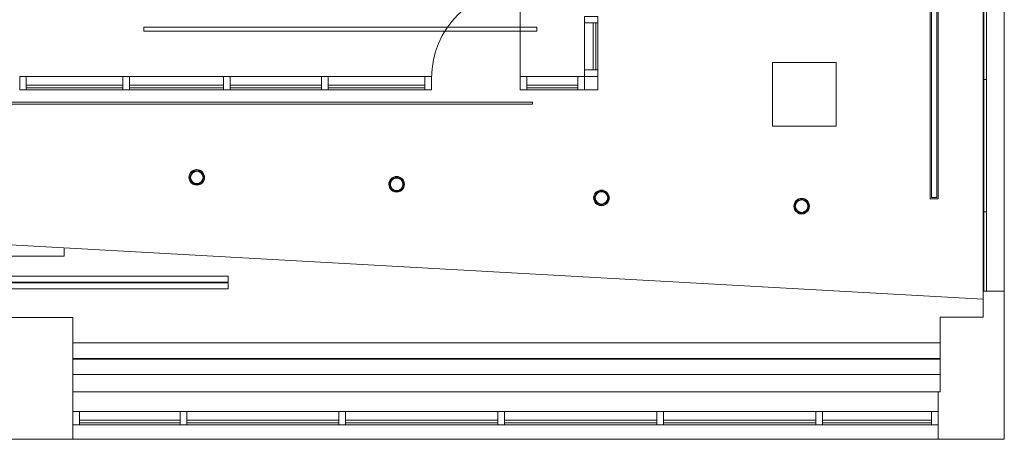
# Model space of a CAD drawing. Header units: inches. Extents: x -721 to 743, y -277 to 235.
# Tile 13 of 15: x 371 to 743, y -277 to -119. Entities that reach past the tile are written whole.
import ezdxf

# ---------------------------------------------------------------- set-up
doc = ezdxf.new("R2010")
doc.units = ezdxf.units.IN
doc.header["$MEASUREMENT"] = 0
for name, color, linetype, lineweight in [('A-CLNG', 13, 'Continuous', 13), ('A-DOOR', 31, 'Continuous', 13), ('A-GLAZ-CURT', 52, 'Continuous', 13), ('A-GLAZ-CWMG', 51, 'Continuous', 13), ('A-WALL', 113, 'Continuous', 13), ('E-LITE-EQPM', 33, 'Continuous', 13), ('E-POWR-CNDT', 130, 'Continuous', 13), ('I-WALL', 2, 'Continuous', 13), ('M-HVAC-CDFF', 50, 'Continuous', 13), ('P-PIPE', 3, 'Continuous', 13), ('S-BEAM', 12, 'Continuous', 13)]:
    doc.layers.add(name, color=color, linetype=linetype, lineweight=lineweight)
pattern_1 = [(180, (24, 0), (6e-17, 0.51), []), (180, (24, -0.255), (6e-17, 0.51), []), (270, (24, 0), (-0.51, -3e-17), []), (270, (23.745, 0), (-0.51, -3e-17), [])]

# ---------------------------------------------------------------- blocks, each defined once
blk = doc.blocks.new('System Panel - Glazed-2238520-Level 15')
at = {"layer": 'A-GLAZ-CURT', "color": 8, "lineweight": 20}
for p, q in [((-25, 0.75), (-25, 1.75)), ((-25, 1.75), (25, 1.75)), ((25, 0.75), (-25, 0.75)), ((25, 1.75), (25, 0.75))]:
    blk.add_line(p, q, dxfattribs=at)
blk = doc.blocks.new('System Panel - Glazed-2594239-Level 15')
at = {"layer": 'A-GLAZ-CURT', "color": 8, "lineweight": 20}
for p, q in [((-14.98, 0.75), (-14.98, 1.75)), ((-14.98, 1.75), (14.98, 1.75)), ((14.98, 0.75), (-14.98, 0.75)), ((14.98, 1.75), (14.98, 0.75))]:
    blk.add_line(p, q, dxfattribs=at)
blk = doc.blocks.new('System Panel - Glazed-2246619-Level 15')
at = {"layer": 'A-GLAZ-CURT', "color": 8, "lineweight": 20}
for p, q in [((-20.625, 0.75), (-20.625, 1.75)), ((-20.625, 1.75), (20.625, 1.75)), ((20.625, 0.75), (-20.625, 0.75)), ((20.625, 1.75), (20.625, 0.75))]:
    blk.add_line(p, q, dxfattribs=at)
blk = doc.blocks.new('Rectangular Mullion - 2_5_ x 5_ rectangular-2246733-Level 15')
at = {"layer": 'A-GLAZ-CWMG', "color": 55}
for p, q in [((431.36, -266.69), (393.36, -266.69)), ((431.36, -271.69), (393.36, -271.69))]:
    blk.add_line(p, q, dxfattribs=at)
blk = doc.blocks.new('Rectangular Mullion - 2_5_ x 5_ rectangular-2246062-Level 15')
at = {"layer": 'A-GLAZ-CWMG', "color": 8, "lineweight": 20}
for p, q in [((0, 2.5), (-2.5, 2.5)), ((-2.5, 2.5), (-2.5, -2.5)), ((0, -2.5), (0, 2.5)), ((-2.5, -2.5), (0, -2.5))]:
    blk.add_line(p, q, dxfattribs=at)
blk = doc.blocks.new('Rectangular Mullion - 2_5_ x 5_ rectangular-2246063-Level 15')
at = {"layer": 'A-GLAZ-CWMG', "color": 8, "lineweight": 20}
for p, q in [((-2.5, 2.5), (0, 2.5)), ((-2.5, -2.5), (-2.5, 2.5)), ((0, 2.5), (0, -2.5)), ((0, -2.5), (-2.5, -2.5))]:
    blk.add_line(p, q, dxfattribs=at)
blk = doc.blocks.new('System Panel - Glazed-2246669-Level 15')
at = {"layer": 'A-GLAZ-CURT', "color": 8, "lineweight": 20}
for p, q in [((-28.75, 0.75), (-28.75, 1.75)), ((-28.75, 1.75), (28.75, 1.75)), ((28.75, 0.75), (-28.75, 0.75)), ((28.75, 1.75), (28.75, 0.75))]:
    blk.add_line(p, q, dxfattribs=at)
blk = doc.blocks.new('Rectangular Mullion - 2_5_ x 5_ rectangular-2246665-Level 15')
at = {"layer": 'A-GLAZ-CWMG', "color": 55}
for p, q in [((551.36, -266.69), (493.86, -266.69)), ((551.36, -271.69), (493.86, -271.69))]:
    blk.add_line(p, q, dxfattribs=at)
blk = doc.blocks.new('Rectangular Mullion - 2_5_ x 5_ rectangular-2246160-Level 15')
at = {"layer": 'A-GLAZ-CWMG', "color": 8, "lineweight": 20}
for p, q in [((1.25, 2.5), (-1.25, 2.5)), ((-1.25, 2.5), (-1.25, -2.5)), ((1.25, -2.5), (1.25, 2.5)), ((-1.25, -2.5), (1.25, -2.5))]:
    blk.add_line(p, q, dxfattribs=at)
blk = doc.blocks.new('System Panel - Glazed-2246735-Level 15')
at = {"layer": 'A-GLAZ-CURT', "color": 8, "lineweight": 20}
for p, q in [((-19, 0.75), (-19, 1.75)), ((-19, 1.75), (19, 1.75)), ((19, 0.75), (-19, 0.75)), ((19, 1.75), (19, 0.75))]:
    blk.add_line(p, q, dxfattribs=at)
blk = doc.blocks.new('Rectangular Mullion - 2_5_ x 5_ rectangular-2246617-Level 15')
at = {"layer": 'A-GLAZ-CWMG', "color": 55}
for p, q in [((715.11, -266.69), (673.86, -266.69)), ((715.11, -271.69), (673.86, -271.69))]:
    blk.add_line(p, q, dxfattribs=at)
blk = doc.blocks.new('Rectangular Mullion - 2_5_ x 5_ rectangular-2251188-Level 15')
at = {"layer": 'A-GLAZ-CWMG', "color": 55}
for p, q in [((584.06, -119.82), (584.06, -137.56)), ((589.06, -119.82), (589.06, -137.56))]:
    blk.add_line(p, q, dxfattribs=at)
blk = doc.blocks.new('Rectangular Mullion - 2_5_ x 5_ rectangular-2353007-Level 15')
at = {"layer": 'A-GLAZ-CWMG', "color": 8, "lineweight": 20}
for p, q in [((-2.5, 2.5), (0, 2.5)), ((-2.5, -2.5), (-2.5, 2.5)), ((0, 2.5), (0, -2.5)), ((0, -2.5), (-2.5, -2.5))]:
    blk.add_line(p, q, dxfattribs=at)
blk = doc.blocks.new('Rectangular Mullion - 2_5_ x 5_ rectangular-2353825-Level 15')
at = {"layer": 'A-GLAZ-CWMG', "color": 55}
for p, q in [((296.81, -140.06), (260.31, -140.06)), ((296.81, -145.06), (260.31, -145.06))]:
    blk.add_line(p, q, dxfattribs=at)
blk = doc.blocks.new('Rectangular Mullion - 2_5_ x 5_ rectangular-2353732-Level 15')
at = {"layer": 'A-GLAZ-CWMG', "color": 55}
for p, q in [((257.81, -140.06), (222.31, -140.06)), ((257.81, -145.06), (222.31, -145.06))]:
    blk.add_line(p, q, dxfattribs=at)
blk = doc.blocks.new('Rectangular Mullion - 2_5_ x 5_ rectangular-2353870-Level 15')
at = {"layer": 'A-GLAZ-CWMG', "color": 55}
for p, q in [((333.81, -140.06), (299.31, -140.06)), ((333.81, -145.06), (299.31, -145.06))]:
    blk.add_line(p, q, dxfattribs=at)
blk = doc.blocks.new('Door-Curtain-Wall-Single-Glass - Door-Curtain-Wall-Single-Wood-2380257-Level 15')
at = {"layer": 'A-DOOR', "color": 55}
blk.add_line((16.75, 2), (16.75, 35.5), dxfattribs=at)
blk.add_arc((16.75, 2), 33.5, 90, 180, dxfattribs=at)
blk = doc.blocks.new('Rectangular Mullion - 2_5_ x 5_ rectangular-2352919-Level 15')
at = {"layer": 'A-GLAZ-CWMG', "color": 55}
for p, q in [((153.56, -140.06), (134.31, -140.06)), ((153.56, -145.06), (134.31, -145.06))]:
    blk.add_line(p, q, dxfattribs=at)
blk = doc.blocks.new('System Panel - Glazed-2353010-Level 15')
at = {"layer": 'A-GLAZ-CURT', "color": 8, "lineweight": 20}
for p, q in [((-9.625, 0.75), (-9.625, 1.75)), ((-9.625, 1.75), (9.625, 1.75)), ((9.625, 0.75), (-9.625, 0.75)), ((9.625, 1.75), (9.625, 0.75))]:
    blk.add_line(p, q, dxfattribs=at)
blk = doc.blocks.new('System Panel - Glazed-2354415-Level 15')
at = {"layer": 'A-GLAZ-CURT', "color": 8, "lineweight": 20}
for p, q in [((-18.25, 0.75), (-18.25, 1.75)), ((-18.25, 1.75), (18.25, 1.75)), ((18.25, 0.75), (-18.25, 0.75)), ((18.25, 1.75), (18.25, 0.75))]:
    blk.add_line(p, q, dxfattribs=at)
blk = doc.blocks.new('System Panel - Glazed-2354416-Level 15')
at = {"layer": 'A-GLAZ-CURT', "color": 8, "lineweight": 20}
for p, q in [((-17.25, 0.75), (-17.25, 1.75)), ((-17.25, 1.75), (17.25, 1.75)), ((17.25, 0.75), (-17.25, 0.75)), ((17.25, 1.75), (17.25, 0.75))]:
    blk.add_line(p, q, dxfattribs=at)
blk = doc.blocks.new('System Panel - Glazed-2354417-Level 15')
at = {"layer": 'A-GLAZ-CURT', "color": 8, "lineweight": 20}
for p, q in [((-17.75, 0.75), (-17.75, 1.75)), ((-17.75, 1.75), (17.75, 1.75)), ((17.75, 0.75), (-17.75, 0.75)), ((17.75, 1.75), (17.75, 0.75))]:
    blk.add_line(p, q, dxfattribs=at)
blk = doc.blocks.new('Rectangular Mullion - 2_5_ x 5_ rectangular-2353004-Level 15')
at = {"layer": 'A-GLAZ-CWMG', "color": 8, "lineweight": 20}
for p, q in [((1.25, 2.5), (-1.25, 2.5)), ((-1.25, 2.5), (-1.25, -2.5)), ((1.25, -2.5), (1.25, 2.5)), ((-1.25, -2.5), (1.25, -2.5))]:
    blk.add_line(p, q, dxfattribs=at)
blk = doc.blocks.new('System Panel - Glazed-2354651-Level 15')
at = {"layer": 'A-GLAZ-CURT', "color": 8, "lineweight": 20}
for p, q in [((-8.87, 0.75), (-8.87, 1.75)), ((-8.87, 1.75), (8.87, 1.75)), ((8.87, 0.75), (-8.87, 0.75)), ((8.87, 1.75), (8.87, 0.75))]:
    blk.add_line(p, q, dxfattribs=at)
blk = doc.blocks.new('Rectangular Mullion - 2_5_ x 5_ rectangular-2353013-Level 15')
at = {"layer": 'A-GLAZ-CWMG', "color": 8, "lineweight": 20}
for p, q in [((0, 2.5), (-2.5, 2.5)), ((-2.5, 2.5), (-2.5, -2.5)), ((0, -2.5), (0, 2.5)), ((-2.5, -2.5), (0, -2.5))]:
    blk.add_line(p, q, dxfattribs=at)
blk = doc.blocks.new('Ceiling Light - Linear Box - 20_ 3_-2617152-Level 15')
at = {"layer": 'E-LITE-EQPM', "color": 55}
for p, q in [((-121.5, -1.5), (-121.5, 1.5)), ((-121.5, 1.5), (121.5, 1.5)), ((-121.5, -1.5), (-121.5, 1.5)), ((-121.5, 1.5), (121.5, 1.5)), ((121, 1), (-121, 1)), ((-121, 1), (-121, -1)), ((121, -1), (121, 1)), ((121.5, 1.5), (121.5, -1.5)), ((121.5, 1.5), (121.5, -1.5)), ((121.5, -1.5), (-121.5, -1.5)), ((121.5, -1.5), (-121.5, -1.5)), ((-121, -1), (121, -1))]:
    blk.add_line(p, q, dxfattribs=at)
blk = doc.blocks.new('Round Ceiling Light - Round Ceiling Light-V7-Level 15')
at = {"layer": 'E-LITE-EQPM', "lineweight": 9}
h = blk.add_hatch(dxfattribs=at)
h.set_pattern_fill('FP_4', color=135, style=0, pattern_type=2)
h.set_pattern_definition(pattern_1)
h.paths.add_polyline_path([(-0.54, 2.38), (0.54, 2.38), (1.52, 1.91), (2.2, 1.06), (2.44, 0), (2.36, 0), (2.13, 1.02), (1.47, 1.85), (0.53, 2.3), (-0.53, 2.3), (-1.47, 1.85), (-2.13, 1.02), (-2.36, 0), (-2.44, 0), (-2.2, 1.06), (-1.52, 1.91), (-1.07, 2.13)], flags=0)
h = blk.add_hatch(dxfattribs=at)
h.set_pattern_fill('FP_4', color=135, style=0, pattern_type=2)
h.set_pattern_definition(pattern_1)
h.paths.add_polyline_path([(2.36, 0), (2.44, 0), (2.2, -1.06), (1.52, -1.91), (0.54, -2.38), (-0.54, -2.38), (-1.52, -1.91), (-2.2, -1.06), (-2.44, 0), (-2.36, 0), (-2.13, -1.02), (-1.47, -1.85), (-0.53, -2.3), (0.57, -2.28), (1.47, -1.85), (2.13, -1.02), (2.34, -0.08)], flags=0)
at = {"layer": 'E-LITE-EQPM', "color": 55}
for radius, start, end in [(2.95, 360, 180), (2.64, 360, 180), (2.44, 360, 180), (2.36, 0, 180), (2.95, 180, 360), (2.64, 180, 360), (2.44, 180, 360), (2.36, 180, 0)]:
    blk.add_arc((0, 0), radius, start, end, dxfattribs=at)
blk = doc.blocks.new('Square Supply Diffuser _1_ - 24x 24-2648297-Level 15')
at = {"layer": 'M-HVAC-CDFF', "color": 55}
for p, q in [((-12, -12), (-12, 12)), ((-12, 12), (12, 12)), ((12, 12), (12, -12)), ((12, -12), (-12, -12))]:
    blk.add_line(p, q, dxfattribs=at)
blk = doc.blocks.new('UB-Universal Beam - T Form Beam 3-2726372-Level 15')
at = {"layer": 'S-BEAM', "color": 55}
for p, q in [((357.81, 6), (685.24, 6)), ((685.24, 0.12), (357.81, 0.12)), ((685.24, -0.12), (357.81, -0.12)), ((357.81, -6), (685.24, -6))]:
    blk.add_line(p, q, dxfattribs=at)

msp = doc.modelspace()

# ---------------------------------------------------------------- linework, layer by layer
at = {"layer": 'A-CLNG', "color": 55}
for p, q in [((734.56, 53.56), (734.56, -221.16)), ((566.11, -121.41), (417.7, -121.41)), ((417.7, -121.41), (417.7, -122.88)), ((566.11, -122.88), (566.11, -121.41)), ((417.7, -122.88), (566.11, -122.88)), ((564.48, -149.79), (5.03, -149.79)), ((5.03, -150.56), (564.48, -150.56)), ((564.48, -150.56), (564.48, -149.79)), ((734.56, -224.19), (-241.06, -169.66))]:
    msp.add_line(p, q, dxfattribs=at)
at = {"layer": 'A-WALL', "color": 55}
for p, q in [((742.56, -221.16), (742.56, 57.81)), ((717.61, -259.19), (390.86, -259.19)), ((390.86, -277.19), (717.61, -277.19))]:
    msp.add_line(p, q, dxfattribs=at)
at = {"layer": 'A-WALL', "color": 8, "lineweight": 20}
for p, q in [((734.56, -230.97), (734.56, -221.16)), ((734.56, -221.16), (742.56, -221.16)), ((742.56, -221.16), (742.56, -277.19)), ((353.17, -231.08), (390.86, -231.08)), ((390.86, -231.08), (390.86, -259.19)), ((718.29, -259.19), (718.29, -230.97)), ((718.29, -230.97), (734.56, -230.97)), ((390.86, -259.19), (390.86, -277.19)), ((717.61, -259.19), (718.29, -259.19)), ((717.61, -277.19), (717.61, -259.19)), ((390.86, -277.19), (353.17, -277.19)), ((742.56, -277.19), (717.61, -277.19))]:
    msp.add_line(p, q, dxfattribs=at)
at = {"layer": 'E-POWR-CNDT', "color": 55}
for p, q in [((23.08, -215.57), (449.54, -215.57)), ((449.54, -217.77), (449.54, -215.57)), ((449.54, -217.77), (23.08, -217.77)), ((23.08, -218.07), (449.54, -218.07)), ((449.54, -220.27), (449.54, -218.07)), ((449.54, -220.27), (23.08, -220.27))]:
    msp.add_line(p, q, dxfattribs=at)
at = {"layer": 'I-WALL', "color": 8, "lineweight": 20}
for p, q in [((584.06, -145.06), (584.06, -140.06)), ((584.06, -140.06), (589.06, -140.06)), ((589.06, -140.06), (589.06, -145.06)), ((589.06, -145.06), (584.06, -145.06))]:
    msp.add_line(p, q, dxfattribs=at)
at = {"layer": 'P-PIPE', "color": 55}
for q in [(256.91, -208), (387.55, -204.82)]:
    msp.add_line((387.55, -208), q, dxfattribs=at)

# ---------------------------------------------------------------- block references
at = {"layer": 'A-DOOR', "color": 55}
msp.add_blockref('Door-Curtain-Wall-Single-Glass - Door-Curtain-Wall-Single-Wood-2380257-Level 15', (543.06, -142.56), dxfattribs=at)
at = {"layer": 'A-GLAZ-CURT', "color": 55}
for name, p, rotation in [('System Panel - Glazed-2238520-Level 15', (734.06, -116.19), 269.9999999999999), ('System Panel - Glazed-2354651-Level 15', (586.56, -128.69), 270), ('System Panel - Glazed-2238520-Level 15', (734.06, -166.19), 269.9999999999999), ('System Panel - Glazed-2354415-Level 15', (391.56, -142.56), 180), ('System Panel - Glazed-2354417-Level 15', (430.06, -142.56), 180), ('System Panel - Glazed-2354416-Level 15', (467.56, -142.56), 180), ('System Panel - Glazed-2354415-Level 15', (505.56, -142.56), 180), ('System Panel - Glazed-2353010-Level 15', (571.94, -142.56), 180), ('System Panel - Glazed-2594239-Level 15', (734.06, -206.17), 269.9999999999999), ('System Panel - Glazed-2246735-Level 15', (412.36, -269.19), 180), ('System Panel - Glazed-2246669-Level 15', (462.61, -269.19), 180), ('System Panel - Glazed-2246669-Level 15', (522.61, -269.19), 180), ('System Panel - Glazed-2246669-Level 15', (582.61, -269.19), 180), ('System Panel - Glazed-2246669-Level 15', (642.61, -269.19), 180), ('System Panel - Glazed-2246619-Level 15', (694.49, -269.19), 180)]:
    msp.add_blockref(name, p, dxfattribs=dict(at, rotation=rotation))
at = {"layer": 'A-GLAZ-CWMG', "color": 55, "rotation": 90}
msp.add_blockref('Rectangular Mullion - 2_5_ x 5_ rectangular-2353007-Level 15', (586.56, -117.32), dxfattribs=at)
at = {"layer": 'A-GLAZ-CWMG', "color": 55}
for name, p in [('Rectangular Mullion - 2_5_ x 5_ rectangular-2251188-Level 15', (0, 0)), ('Rectangular Mullion - 2_5_ x 5_ rectangular-2353825-Level 15', (113, 0)), ('Rectangular Mullion - 2_5_ x 5_ rectangular-2353732-Level 15', (190, 0)), ('Rectangular Mullion - 2_5_ x 5_ rectangular-2353870-Level 15', (151, 0)), ('Rectangular Mullion - 2_5_ x 5_ rectangular-2353825-Level 15', (227, 0)), ('Rectangular Mullion - 2_5_ x 5_ rectangular-2352919-Level 15', (428, 0)), ('Rectangular Mullion - 2_5_ x 5_ rectangular-2353007-Level 15', (584.06, -142.56)), ('Rectangular Mullion - 2_5_ x 5_ rectangular-2246733-Level 15', (0, 0)), ('Rectangular Mullion - 2_5_ x 5_ rectangular-2246665-Level 15', (-60, 0)), ('Rectangular Mullion - 2_5_ x 5_ rectangular-2246665-Level 15', (0, 0)), ('Rectangular Mullion - 2_5_ x 5_ rectangular-2246665-Level 15', (60, 0)), ('Rectangular Mullion - 2_5_ x 5_ rectangular-2246665-Level 15', (120, 0)), ('Rectangular Mullion - 2_5_ x 5_ rectangular-2246617-Level 15', (0, 0)), ('Rectangular Mullion - 2_5_ x 5_ rectangular-2246063-Level 15', (717.61, -269.19))]:
    msp.add_blockref(name, p, dxfattribs=at)
at = {"layer": 'A-GLAZ-CWMG', "color": 55, "extrusion": (0, 0, -1)}
for name, p in [('Rectangular Mullion - 2_5_ x 5_ rectangular-2353004-Level 15', (-372.06, -142.56)), ('Rectangular Mullion - 2_5_ x 5_ rectangular-2353004-Level 15', (-411.06, -142.56)), ('Rectangular Mullion - 2_5_ x 5_ rectangular-2353004-Level 15', (-449.06, -142.56)), ('Rectangular Mullion - 2_5_ x 5_ rectangular-2353004-Level 15', (-486.06, -142.56)), ('Rectangular Mullion - 2_5_ x 5_ rectangular-2353004-Level 15', (-525.06, -142.56)), ('Rectangular Mullion - 2_5_ x 5_ rectangular-2353004-Level 15', (-561.06, -142.56)), ('Rectangular Mullion - 2_5_ x 5_ rectangular-2246062-Level 15', (-390.86, -269.19)), ('Rectangular Mullion - 2_5_ x 5_ rectangular-2246160-Level 15', (-432.61, -269.19)), ('Rectangular Mullion - 2_5_ x 5_ rectangular-2246160-Level 15', (-492.61, -269.19)), ('Rectangular Mullion - 2_5_ x 5_ rectangular-2246160-Level 15', (-552.61, -269.19)), ('Rectangular Mullion - 2_5_ x 5_ rectangular-2246160-Level 15', (-612.61, -269.19)), ('Rectangular Mullion - 2_5_ x 5_ rectangular-2246160-Level 15', (-672.61, -269.19))]:
    msp.add_blockref(name, p, dxfattribs=at)
at = {"layer": 'A-GLAZ-CWMG', "color": 55, "extrusion": (0, 0, -1), "rotation": 270}
msp.add_blockref('Rectangular Mullion - 2_5_ x 5_ rectangular-2353013-Level 15', (-586.56, -140.06), dxfattribs=at)
at = {"layer": 'E-LITE-EQPM', "color": 55, "rotation": 89.9999999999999}
msp.add_blockref('Ceiling Light - Linear Box - 20_ 3_-2617152-Level 15', (716.06, -64.82), dxfattribs=at)
at = {"layer": 'E-LITE-EQPM', "color": 55, "extrusion": (0, 0, -1), "rotation": 180}
for p in [(-437.68, -178.2), (-513.12, -180.78), (-590.46, -185.92), (-666.05, -189.05)]:
    msp.add_blockref('Round Ceiling Light - Round Ceiling Light-V7-Level 15', p, dxfattribs=at)
at = {"layer": 'M-HVAC-CDFF', "color": 55}
msp.add_blockref('Square Supply Diffuser _1_ - 24x 24-2648297-Level 15', (667.06, -146.82), dxfattribs=at)
at = {"layer": 'S-BEAM', "color": 55}
msp.add_blockref('UB-Universal Beam - T Form Beam 3-2726372-Level 15', (33.05, -246.72), dxfattribs=at)

doc.saveas('drawing.dxf')
